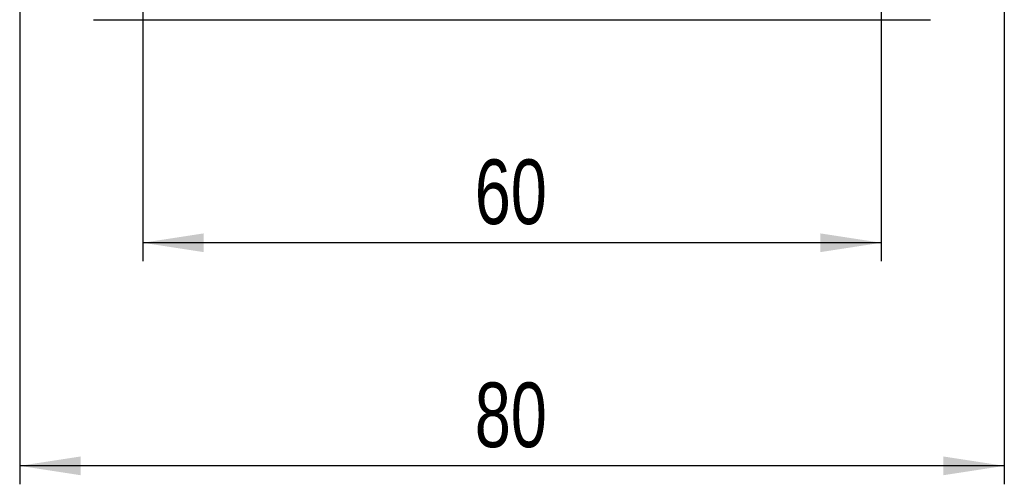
# Model space of a CAD drawing. Extents: x 56 to 617, y 36 to 436.
# Tile 9 of 31: x 217 to 297, y 145 to 183. Entities that reach past the tile are written whole.
import ezdxf

# ---------------------------------------------------------------- set-up
doc = ezdxf.new("R2010")
doc.units = 0
doc.header["$LTSCALE"] = 1.5
doc.layers.get('0').update_dxf_attribs({"linetype": 'CONTINUOUS'})
doc.layers.add('FORMATO', color=179, linetype='CONTINUOUS')
doc.styles.add('SLDTEXTSTYLE0', font='TXT', dxfattribs={"width": 0.75})
doc.dimstyles.new('SLDDIMSTYLE2', dxfattribs={"dimtxt": 5.25, "dimasz": 4.953, "dimexe": 0, "dimexo": 0.0625, "dimgap": 1.3125, "dimtad": 1, "dimdec": 3, "dimrnd": 1e-09, "dimzin": 12, "dimtxsty": 'SLDTEXTSTYLE0', "dimsah": 1, "dimcen": 0.09, "dimazin": 3, "dimtfac": 1, "dimtdec": 3, "dimtofl": 0, "dimtmove": 0, "dimatfit": 3, "dimtolj": 1, "dimtzin": 12})

# ---------------------------------------------------------------- blocks, each defined once
blk = doc.blocks.new('_D_7')
at = {"layer": 'FORMATO'}
for p, q in [((227.477, 184.922), (227.477, 163.555)), ((287.477, 184.922), (287.477, 163.555)), ((287.477, 165.055), (227.477, 165.055))]:
    blk.add_line(p, q, dxfattribs=at)
for points in [[(227.477, 165.055), (232.43, 164.293), (232.43, 165.817)], [(287.477, 165.055), (282.524, 165.817), (282.524, 164.293)]]:
    blk.add_solid(points, dxfattribs=at)
at = {"layer": 'FORMATO', "insert": (254.453, 171.823), "char_height": 5.25, "attachment_point": 1, "style": 'SLDTEXTSTYLE0'}
blk.add_mtext('60', dxfattribs=at)
blk = doc.blocks.new('_D_8')
at = {"layer": 'FORMATO'}
for p, q in [((217.477, 187.672), (217.477, 145.436)), ((297.477, 187.672), (297.477, 145.436)), ((297.477, 146.936), (217.477, 146.936))]:
    blk.add_line(p, q, dxfattribs=at)
for points in [[(217.477, 146.936), (222.43, 146.174), (222.43, 147.698)], [(297.477, 146.936), (292.524, 147.698), (292.524, 146.174)]]:
    blk.add_solid(points, dxfattribs=at)
at = {"layer": 'FORMATO', "insert": (254.453, 153.704), "char_height": 5.25, "attachment_point": 1, "style": 'SLDTEXTSTYLE0'}
blk.add_mtext('80', dxfattribs=at)

msp = doc.modelspace()

# ---------------------------------------------------------------- linework, layer by layer
at = {"color": 7, "linetype": 'CONTINUOUS'}
msp.add_line((223.4771, 183.1719), (291.4771, 183.1719), dxfattribs=at)

# ---------------------------------------------------------------- dimensions: what is measured, and where the dimension line sits
at = {"layer": 'FORMATO'}
for base, p1, p2, picture, middle in [((217.4771, 146.9365), (297.4771, 189.1719), (217.4771, 189.1719), '_D_8', (258.3326, 146.9365)), ((227.4771, 165.0551), (287.4771, 186.4219), (227.4771, 186.4219), '_D_7', (258.3326, 165.0551))]:
    dim = msp.add_linear_dim(base=base, p1=p1, p2=p2, dimstyle='SLDDIMSTYLE2', dxfattribs=at)
    dim.commit()
    dim.dimension.update_dxf_attribs({"geometry": picture, "text_midpoint": middle, "dimtype": 160})

doc.saveas('drawing.dxf')
